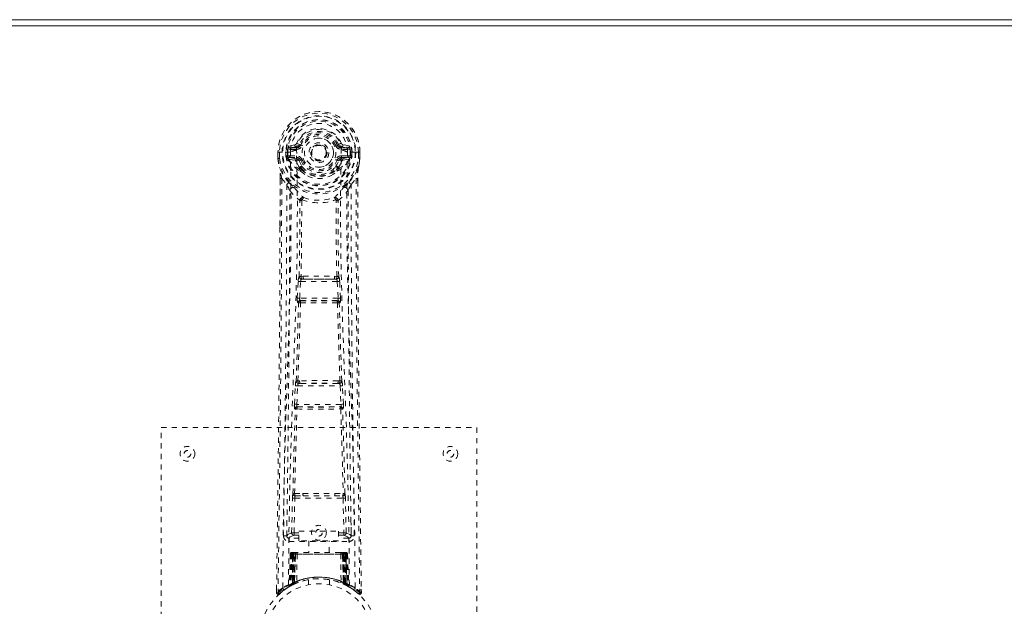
# Model space of a CAD drawing. Header units: inches. Extents: x 15.4 to 110.9, y 43.2 to 66.7.
# Tile 6 of 8: x 73.5 to 92.2, y 55.5 to 66.7. Entities that reach past the tile are written whole.
import ezdxf

# ---------------------------------------------------------------- set-up
doc = ezdxf.new("R2010")
doc.units = ezdxf.units.IN
doc.header["$MEASUREMENT"] = 0
doc.linetypes.add('SLD-Dashed', pattern=[0.075, 0.05, -0.025])
doc.linetypes.add('SLD-Solid', pattern=[0])

msp = doc.modelspace()

# ---------------------------------------------------------------- linework, layer by layer
at = {"color": 7, "linetype": 'SLD-Solid', "lineweight": 15}
for p, q in [((15.436, 66.65), (110.936, 66.65)), ((110.818, 66.532), (15.554, 66.532)), ((15.554, 66.532), (110.818, 66.532))]:
    msp.add_line(p, q, dxfattribs=at)
at = {"color": 7, "linetype": 'SLD-Dashed', "lineweight": 0}
for p, q in [((78.729, 64.275), (78.61, 64.251)), ((78.64, 64.215), (78.757, 64.236)), ((78.64, 64.215), (78.64, 64.185)), ((78.757, 64.215), (78.64, 64.215)), ((78.757, 64.236), (78.757, 64.215)), ((78.757, 64.185), (78.757, 64.215)), ((78.817, 64.279), (78.762, 64.302)), ((78.817, 64.279), (78.839, 64.27)), ((79.532, 64.27), (79.555, 64.279)), ((79.555, 64.279), (79.558, 64.272)), ((79.614, 64.236), (79.731, 64.215)), ((79.614, 64.236), (79.614, 64.215)), ((79.731, 64.215), (79.614, 64.215)), ((79.614, 64.185), (79.614, 64.215)), ((79.761, 64.251), (79.642, 64.275)), ((79.731, 64.185), (79.731, 64.215)), ((78.406, 64.134), (78.406, 64.018)), ((78.41, 64.134), (78.406, 64.134)), ((78.407, 64.135), (78.407, 64.018)), ((78.463, 64.134), (78.41, 64.134)), ((78.436, 64.132), (78.436, 64.018)), ((78.486, 64.133), (78.463, 64.134)), ((78.644, 64.133), (78.486, 64.133)), ((78.557, 64.06), (78.557, 64.131)), ((78.557, 64.06), (78.587, 64.062)), ((78.557, 64.06), (78.557, 64.06)), ((78.592, 64.131), (78.587, 64.131)), ((78.587, 64.131), (78.587, 64.062)), ((78.587, 64.061), (78.592, 64.042)), ((78.592, 64.052), (78.592, 64.131)), ((78.592, 64.042), (78.592, 64.052)), ((78.627, 64.063), (78.627, 64.033)), ((78.627, 64.063), (78.757, 64.063)), ((78.757, 64.008), (78.627, 64.033)), ((78.627, 64.033), (78.757, 64.033)), ((78.757, 64.185), (78.64, 64.185)), ((78.757, 64.063), (78.757, 64.033)), ((78.757, 64.008), (78.757, 64.033)), ((78.762, 64.169), (78.762, 64.171)), ((79.342, 64.124), (79.341, 64.109)), ((79.342, 64.132), (79.342, 64.124)), ((79.609, 64.171), (79.609, 64.169)), ((79.731, 64.185), (79.614, 64.185)), ((79.614, 64.063), (79.614, 64.033)), ((79.614, 64.063), (79.744, 64.063)), ((79.744, 64.033), (79.614, 64.008)), ((79.614, 64.008), (79.614, 64.033)), ((79.614, 64.033), (79.744, 64.033)), ((79.885, 64.133), (79.727, 64.133)), ((79.744, 64.033), (79.744, 64.063)), ((79.779, 64.131), (79.784, 64.131)), ((79.779, 64.052), (79.779, 64.131)), ((79.784, 64.061), (79.779, 64.042)), ((79.779, 64.042), (79.779, 64.052)), ((79.785, 64.062), (79.784, 64.131)), ((79.785, 64.062), (79.814, 64.06)), ((79.814, 64.131), (79.814, 64.06)), ((79.814, 64.131), (79.814, 64.131)), ((79.814, 64.06), (79.814, 64.06)), ((79.908, 64.134), (79.885, 64.133)), ((79.961, 64.134), (79.908, 64.134)), ((79.936, 64.018), (79.936, 64.132)), ((79.965, 64.134), (79.961, 64.134)), ((79.964, 64.018), (79.964, 64.135)), ((79.965, 64.134), (79.965, 64.018)), ((78.406, 64.018), (78.406, 64.013)), ((78.599, 64.016), (78.602, 64.011)), ((78.602, 64.011), (78.603, 64.011)), ((78.602, 64.011), (78.603, 64.011)), ((78.613, 64), (78.603, 64.011)), ((78.613, 64), (78.728, 63.979)), ((78.839, 63.979), (78.812, 63.967)), ((78.817, 63.818), (78.817, 63.836)), ((78.841, 63.842), (78.841, 63.824)), ((79.53, 63.824), (79.531, 63.842)), ((79.559, 63.967), (79.532, 63.979)), ((79.554, 63.818), (79.554, 63.836)), ((79.644, 63.979), (79.758, 64)), ((79.769, 64.011), (79.758, 64)), ((79.758, 64), (79.758, 64)), ((79.758, 64), (79.758, 64)), ((79.769, 64.011), (79.773, 64.016)), ((79.965, 64.013), (79.965, 64.018)), ((78.837, 63.772), (78.825, 63.789)), ((79.546, 63.789), (79.535, 63.772)), ((78.448, 63.633), (78.445, 62.709)), ((78.449, 62.708), (78.45, 63.632)), ((78.478, 63.631), (78.574, 63.516)), ((79.797, 63.516), (79.893, 63.631)), ((79.922, 63.579), (79.922, 63.632)), ((79.923, 63.633), (79.923, 63.579)), ((78.858, 63.214), (78.858, 63.214)), ((79.513, 63.214), (79.513, 63.214)), ((78.775, 61.36), (78.792, 61.678)), ((78.82, 61.358), (78.836, 61.675)), ((78.836, 61.675), (79.535, 61.675)), ((78.886, 61.774), (78.846, 61.773)), ((78.855, 61.72), (78.894, 61.72)), ((79.477, 61.72), (78.894, 61.72)), ((79.477, 61.72), (79.516, 61.72)), ((79.525, 61.773), (79.485, 61.774)), ((79.535, 61.675), (79.551, 61.358)), ((79.596, 61.36), (79.579, 61.678)), ((78.799, 61.266), (78.785, 61.271)), ((79.551, 61.358), (78.82, 61.358)), ((78.843, 61.309), (78.829, 61.313)), ((78.829, 61.313), (79.542, 61.313)), ((79.542, 61.313), (79.528, 61.309)), ((79.572, 61.266), (79.587, 61.271)), ((78.82, 59.789), (78.787, 59.789)), ((78.829, 59.738), (78.797, 59.738)), ((79.542, 59.738), (78.829, 59.738)), ((79.542, 59.738), (79.574, 59.738)), ((79.584, 59.789), (79.552, 59.789)), ((78.72, 59.343), (78.738, 59.695)), ((78.765, 59.34), (78.782, 59.693)), ((78.782, 59.693), (79.589, 59.693)), ((79.589, 59.693), (79.606, 59.34)), ((79.651, 59.343), (79.634, 59.695)), ((78.727, 59.253), (78.735, 59.249)), ((79.606, 59.34), (78.765, 59.34)), ((78.779, 59.292), (78.771, 59.296)), ((78.771, 59.296), (79.6, 59.296)), ((79.6, 59.296), (79.592, 59.292)), ((79.636, 59.249), (79.644, 59.253)), ((76.186, 58.9), (82.186, 58.9)), ((76.186, 50.9), (76.186, 58.9)), ((82.186, 58.9), (82.186, 50.9)), ((78.667, 56.898), (78.682, 57.559)), ((78.712, 56.897), (78.727, 57.558)), ((78.724, 57.643), (78.881, 57.649)), ((78.727, 57.558), (79.644, 57.558)), ((78.735, 57.599), (78.888, 57.601)), ((78.888, 57.601), (79.483, 57.601)), ((79.483, 57.601), (79.636, 57.599)), ((79.49, 57.649), (79.647, 57.643)), ((79.644, 57.558), (79.66, 56.897)), ((79.704, 56.898), (79.689, 57.559)), ((78.577, 57.13), (78.573, 56.843)), ((79.798, 56.843), (79.795, 57.13)), ((78.806, 56.928), (79.556, 56.928)), ((78.806, 56.748), (78.806, 56.928)), ((79.556, 56.928), (79.556, 56.748)), ((78.573, 56.84), (78.574, 56.832)), ((78.618, 56.795), (78.618, 56.734)), ((78.806, 56.795), (78.618, 56.795)), ((78.618, 56.734), (79.753, 56.734)), ((78.712, 56.852), (78.712, 56.897)), ((78.712, 56.897), (78.806, 56.897)), ((78.712, 56.852), (78.806, 56.852)), ((79.556, 56.748), (78.806, 56.748)), ((78.991, 56.748), (78.991, 56.525)), ((79.381, 56.525), (79.381, 56.748)), ((79.556, 56.897), (79.66, 56.897)), ((79.556, 56.852), (79.66, 56.852)), ((79.753, 56.795), (79.556, 56.795)), ((79.66, 56.852), (79.66, 56.897)), ((79.753, 56.734), (79.753, 56.795)), ((79.797, 56.832), (79.798, 56.84)), ((78.64, 56.496), (78.619, 55.891)), ((78.653, 56.496), (78.632, 55.899)), ((78.653, 56.496), (78.64, 56.496)), ((78.674, 56.5), (78.651, 55.906)), ((78.671, 56.496), (78.651, 55.91)), ((78.739, 56.496), (78.671, 56.496)), ((78.679, 56.496), (78.678, 55.939)), ((78.687, 56.525), (78.679, 56.525)), ((78.686, 56.496), (78.679, 56.496)), ((78.693, 56.525), (78.683, 56.525)), ((78.686, 56.496), (79.685, 56.496)), ((78.686, 55.943), (78.686, 56.496)), ((78.692, 55.946), (78.692, 56.496)), ((78.692, 56.496), (78.699, 56.496)), ((78.699, 56.525), (78.693, 56.525)), ((78.699, 56.496), (78.699, 55.949)), ((79.672, 56.496), (78.699, 56.496)), ((78.755, 56.525), (78.701, 56.525)), ((78.711, 56.496), (78.71, 55.955)), ((78.717, 56.525), (78.711, 56.525)), ((78.717, 56.496), (78.711, 56.496)), ((78.717, 56.525), (78.755, 56.525)), ((78.717, 56.496), (79.654, 56.496)), ((78.717, 55.957), (78.717, 56.496)), ((78.719, 55.945), (78.739, 56.496)), ((78.739, 56.496), (78.72, 55.946)), ((78.739, 56.496), (78.739, 56.496)), ((78.77, 56.496), (78.765, 55.975)), ((78.777, 56.525), (78.769, 56.525)), ((79.602, 56.496), (78.77, 56.496)), ((79.594, 56.525), (78.777, 56.525)), ((79.602, 56.525), (79.594, 56.525)), ((79.602, 56.496), (79.606, 55.975)), ((79.67, 56.525), (79.616, 56.525)), ((79.616, 56.525), (79.654, 56.525)), ((79.651, 55.946), (79.632, 56.496)), ((79.632, 56.496), (79.633, 56.496)), ((79.633, 56.496), (79.652, 55.945)), ((79.7, 56.496), (79.633, 56.496)), ((79.66, 56.525), (79.654, 56.525)), ((79.661, 56.496), (79.654, 56.496)), ((79.654, 56.496), (79.654, 55.957)), ((79.661, 55.955), (79.661, 56.496)), ((79.678, 56.525), (79.672, 56.525)), ((79.672, 55.949), (79.672, 56.496)), ((79.672, 56.496), (79.679, 56.496)), ((79.688, 56.525), (79.678, 56.525)), ((79.679, 56.496), (79.679, 55.946)), ((79.692, 56.525), (79.685, 56.525)), ((79.692, 56.496), (79.685, 56.496)), ((79.685, 56.496), (79.685, 55.943)), ((79.693, 55.939), (79.692, 56.496)), ((79.72, 55.906), (79.697, 56.5)), ((79.7, 56.496), (79.72, 55.91)), ((79.718, 56.496), (79.739, 55.899)), ((79.731, 56.496), (79.718, 56.496)), ((79.731, 56.496), (79.753, 55.891)), ((78.986, 56.008), (78.986, 55.911)), ((79.386, 55.911), (79.386, 56.008)), ((78.38, 55.826), (78.379, 55.759)), ((78.38, 55.826), (78.379, 55.759)), ((78.381, 55.822), (78.381, 55.759)), ((78.604, 55.866), (78.617, 55.874)), ((78.619, 55.891), (78.632, 55.899)), ((78.636, 55.885), (78.702, 55.919)), ((78.651, 55.91), (78.719, 55.945)), ((78.678, 55.939), (78.686, 55.943)), ((78.691, 55.914), (78.678, 55.939)), ((78.691, 55.914), (78.682, 55.909)), ((78.698, 55.917), (78.691, 55.914)), ((78.699, 55.949), (78.692, 55.946)), ((78.704, 55.92), (78.692, 55.946)), ((78.696, 55.916), (78.704, 55.92)), ((78.711, 55.923), (78.699, 55.949)), ((78.702, 55.919), (78.703, 55.919)), ((78.703, 55.919), (78.711, 55.923)), ((78.71, 55.955), (78.717, 55.957)), ((78.722, 55.928), (78.71, 55.955)), ((78.729, 55.931), (78.717, 55.957)), ((78.72, 55.946), (78.719, 55.945)), ((78.729, 55.931), (78.722, 55.928)), ((79.654, 55.957), (79.643, 55.931)), ((79.649, 55.928), (79.643, 55.931)), ((79.661, 55.955), (79.649, 55.928)), ((79.652, 55.945), (79.651, 55.946)), ((79.652, 55.945), (79.72, 55.91)), ((79.654, 55.957), (79.661, 55.955)), ((79.672, 55.949), (79.66, 55.923)), ((79.679, 55.946), (79.667, 55.92)), ((79.668, 55.919), (79.669, 55.919)), ((79.669, 55.919), (79.684, 55.911)), ((79.679, 55.946), (79.672, 55.949)), ((79.685, 55.943), (79.673, 55.917)), ((79.68, 55.914), (79.673, 55.917)), ((79.693, 55.939), (79.68, 55.914)), ((79.707, 55.9), (79.68, 55.914)), ((79.685, 55.943), (79.693, 55.939)), ((79.688, 55.909), (79.736, 55.885)), ((79.739, 55.899), (79.753, 55.891)), ((79.748, 55.879), (79.761, 55.871)), ((79.754, 55.874), (79.767, 55.866)), ((79.992, 55.759), (79.991, 55.826)), ((78.379, 55.759), (78.409, 55.759)), ((78.428, 55.738), (78.47, 55.772)), ((79.901, 55.772), (79.943, 55.738)), ((79.962, 55.759), (79.942, 55.736))]:
    msp.add_line(p, q, dxfattribs=at)
at = {"color": 7, "linetype": 'SLD-Dashed', "lineweight": 0, "flags": 128}
for points in [[(78.762, 64.171), (78.768, 64.247), (78.791, 64.322), (78.83, 64.391), (78.884, 64.451), (78.949, 64.499), (79.023, 64.535), (79.103, 64.557), (79.186, 64.565), (79.268, 64.557), (79.348, 64.535), (79.422, 64.499), (79.487, 64.451), (79.541, 64.391), (79.58, 64.322), (79.603, 64.247), (79.609, 64.171)], [(78.757, 64.236), (78.794, 64.25), (78.807, 64.263)], [(78.807, 64.263), (78.813, 64.271), (78.817, 64.279)], [(78.867, 64.258), (78.861, 64.26), (78.856, 64.263), (78.852, 64.265), (78.847, 64.266), (78.844, 64.268), (78.841, 64.269), (78.84, 64.27), (78.839, 64.27)], [(79.505, 64.258), (79.51, 64.26), (79.515, 64.263), (79.52, 64.265), (79.524, 64.266), (79.527, 64.268), (79.53, 64.269), (79.532, 64.27), (79.532, 64.27)], [(78.406, 64.134), (78.406, 64.134), (78.407, 64.134), (78.409, 64.133), (78.413, 64.133), (78.418, 64.133), (78.423, 64.132), (78.429, 64.132), (78.436, 64.132)], [(78.498, 55.853), (78.505, 56.9), (78.525, 57.945), (78.554, 58.987), (78.589, 60.025), (78.623, 61.059), (78.649, 62.088), (78.657, 63.113), (78.645, 64.133)], [(78.587, 64.061), (78.587, 64.062), (78.587, 64.062)], [(78.592, 64.052), (78.609, 64.061), (78.627, 64.063)], [(78.64, 64.185), (78.617, 64.19), (78.597, 64.203)], [(78.607, 55.908), (78.616, 56.953), (78.637, 57.996), (78.669, 59.035), (78.706, 60.071), (78.742, 61.102), (78.769, 62.129), (78.777, 63.151), (78.762, 64.168)], [(79.764, 55.908), (79.756, 56.953), (79.734, 57.996), (79.703, 59.036), (79.665, 60.071), (79.629, 61.103), (79.603, 62.129), (79.595, 63.151), (79.609, 64.168)], [(79.873, 55.853), (79.866, 56.9), (79.847, 57.945), (79.817, 58.987), (79.782, 60.025), (79.748, 61.059), (79.723, 62.088), (79.714, 63.113), (79.727, 64.133)], [(79.774, 64.203), (79.754, 64.19), (79.731, 64.185)], [(79.744, 64.063), (79.763, 64.061), (79.779, 64.052)], [(79.784, 64.131), (79.788, 64.131), (79.795, 64.131), (79.804, 64.131), (79.814, 64.131)], [(79.785, 64.062), (79.784, 64.061), (79.784, 64.061)], [(79.936, 64.132), (79.942, 64.132), (79.948, 64.132), (79.954, 64.133), (79.958, 64.133), (79.962, 64.133), (79.964, 64.133), (79.966, 64.134), (79.965, 64.134)], [(78.406, 64.018), (78.419, 63.921), (78.435, 63.844)], [(78.406, 64.013), (78.407, 64.014), (78.409, 64.014), (78.412, 64.014), (78.416, 64.015), (78.42, 64.015), (78.425, 64.016), (78.43, 64.017), (78.436, 64.018)], [(78.436, 64.018), (78.429, 64.018), (78.423, 64.018), (78.418, 64.018), (78.413, 64.018), (78.409, 64.018), (78.407, 64.018), (78.406, 64.018), (78.406, 64.018)], [(78.406, 64.013), (78.418, 63.923), (78.437, 63.833)], [(78.435, 63.844), (78.435, 63.838), (78.437, 63.833)], [(78.755, 63.957), (78.741, 63.974), (78.728, 63.979)], [(78.817, 63.836), (78.785, 63.889), (78.755, 63.957)], [(78.812, 63.967), (78.839, 63.904), (78.869, 63.855)], [(78.867, 63.99), (78.861, 63.988), (78.856, 63.986), (78.852, 63.984), (78.847, 63.982), (78.844, 63.981), (78.841, 63.98), (78.84, 63.979), (78.839, 63.979)], [(79.502, 63.855), (79.532, 63.904), (79.559, 63.967)], [(79.505, 63.99), (79.51, 63.988), (79.515, 63.986), (79.52, 63.984), (79.524, 63.982), (79.527, 63.981), (79.53, 63.98), (79.532, 63.979), (79.532, 63.979)], [(79.554, 63.836), (79.587, 63.889), (79.616, 63.957)], [(79.616, 63.957), (79.63, 63.974), (79.644, 63.979)], [(79.935, 63.833), (79.952, 63.913), (79.965, 64.013)], [(79.935, 63.833), (79.936, 63.838), (79.936, 63.844)], [(79.965, 64.018), (79.952, 63.921), (79.936, 63.844)], [(79.965, 64.018), (79.966, 64.018), (79.964, 64.018), (79.962, 64.018), (79.958, 64.018), (79.954, 64.018), (79.948, 64.018), (79.942, 64.018), (79.936, 64.018)], [(79.965, 64.013), (79.964, 64.014), (79.962, 64.014), (79.959, 64.014), (79.956, 64.015), (79.951, 64.015), (79.946, 64.016), (79.941, 64.017), (79.936, 64.018)], [(78.616, 63.555), (78.516, 63.679), (78.437, 63.833)], [(78.837, 63.772), (78.911, 63.714), (78.968, 63.685)], [(79.403, 63.685), (79.46, 63.714), (79.535, 63.772)], [(79.755, 63.555), (79.856, 63.679), (79.935, 63.833)], [(78.478, 63.631), (78.476, 62.166), (78.467, 60.694), (78.453, 59.246), (78.45, 59.025), (78.448, 58.796), (78.445, 58.592), (78.443, 58.394), (78.44, 58.178), (78.438, 58.028), (78.436, 57.871), (78.434, 57.715), (78.433, 57.597), (78.431, 57.458), (78.429, 57.295), (78.424, 56.963), (78.422, 56.759), (78.419, 56.504), (78.415, 56.243), (78.412, 55.994), (78.409, 55.759)], [(78.448, 63.633), (78.448, 63.633), (78.449, 63.632), (78.451, 63.632), (78.455, 63.632), (78.46, 63.632), (78.466, 63.631), (78.472, 63.631), (78.478, 63.631)], [(78.574, 63.516), (78.574, 62.996), (78.572, 62.463), (78.569, 61.917), (78.566, 61.403), (78.562, 60.873), (78.556, 60.321), (78.551, 59.832), (78.548, 59.574), (78.545, 59.301), (78.541, 59.013), (78.537, 58.709), (78.534, 58.433), (78.531, 58.193), (78.528, 58.001), (78.525, 57.787), (78.522, 57.546), (78.519, 57.32), (78.517, 57.128), (78.515, 56.968), (78.513, 56.841)], [(78.712, 63.467), (78.721, 63.458), (78.726, 63.452)], [(79.645, 63.452), (79.65, 63.458), (79.66, 63.467)], [(79.858, 56.841), (79.857, 56.976), (79.854, 57.149), (79.852, 57.357), (79.848, 57.603), (79.845, 57.852), (79.842, 58.071), (79.84, 58.225), (79.838, 58.362), (79.837, 58.484), (79.835, 58.639), (79.833, 58.802), (79.831, 58.959), (79.821, 59.772), (79.812, 60.59), (79.804, 61.563), (79.799, 62.552), (79.797, 63.516)], [(79.893, 63.631), (79.899, 63.631), (79.905, 63.631), (79.911, 63.632), (79.916, 63.632), (79.92, 63.632), (79.922, 63.632), (79.923, 63.633), (79.923, 63.633)], [(79.893, 63.631), (79.895, 62.167), (79.904, 60.694), (79.918, 59.246), (79.921, 58.999), (79.924, 58.741), (79.927, 58.526), (79.93, 58.297), (79.933, 58.047), (79.936, 57.775), (79.939, 57.558), (79.943, 57.295), (79.947, 56.971), (79.949, 56.761), (79.953, 56.502), (79.956, 56.24), (79.959, 55.992), (79.962, 55.759)], [(79.923, 63.579), (79.931, 61.01), (79.959, 58.385), (79.992, 55.759)], [(78.633, 63.403), (78.72, 63.302), (78.82, 63.214)], [(79.551, 63.214), (79.652, 63.302), (79.738, 63.403)], [(78.811, 61.767), (78.821, 62.488), (78.822, 63.206)], [(78.868, 63.225), (78.863, 63.234), (78.856, 63.24), (78.848, 63.243), (78.84, 63.243), (78.833, 63.24), (78.827, 63.233), (78.822, 63.225), (78.82, 63.214)], [(78.858, 63.214), (78.857, 62.495), (78.846, 61.773)], [(79.551, 63.214), (79.549, 63.225), (79.545, 63.233), (79.538, 63.24), (79.531, 63.243), (79.523, 63.243), (79.515, 63.24), (79.508, 63.234), (79.503, 63.225)], [(79.525, 61.773), (79.514, 62.495), (79.513, 63.214)], [(79.561, 61.767), (79.55, 62.488), (79.549, 63.206)], [(78.445, 62.709), (78.44, 61.01), (78.413, 58.385), (78.38, 55.826)], [(78.886, 61.774), (79.186, 61.775), (79.485, 61.774)], [(78.792, 61.678), (78.797, 61.677), (78.807, 61.677), (78.821, 61.676), (78.836, 61.675)], [(78.855, 61.72), (78.854, 61.72), (78.852, 61.718), (78.849, 61.715), (78.843, 61.706), (78.839, 61.692), (78.836, 61.675)], [(78.894, 61.72), (79.186, 61.722), (79.477, 61.72)], [(79.535, 61.675), (79.55, 61.676), (79.564, 61.677), (79.574, 61.677), (79.579, 61.678)], [(78.753, 59.785), (78.777, 60.527), (78.799, 61.266)], [(78.775, 61.36), (78.78, 61.36), (78.791, 61.36), (78.805, 61.359), (78.82, 61.358)], [(78.787, 59.789), (78.812, 60.532), (78.835, 61.272)], [(78.829, 61.313), (78.824, 61.317), (78.821, 61.327), (78.82, 61.334), (78.819, 61.341), (78.819, 61.349), (78.82, 61.358)], [(79.537, 61.272), (79.559, 60.531), (79.584, 59.789)], [(79.551, 61.358), (79.552, 61.349), (79.552, 61.341), (79.552, 61.334), (79.551, 61.327), (79.547, 61.317), (79.542, 61.313)], [(79.551, 61.358), (79.566, 61.359), (79.58, 61.36), (79.591, 61.36), (79.596, 61.36)], [(79.619, 59.785), (79.594, 60.527), (79.572, 61.266)], [(78.738, 59.695), (78.74, 59.727), (78.74, 59.73)], [(79.634, 59.695), (79.631, 59.727), (79.631, 59.73)], [(78.738, 59.695), (78.742, 59.695), (78.752, 59.695), (78.767, 59.694), (78.782, 59.693)], [(79.589, 59.693), (79.604, 59.694), (79.619, 59.695), (79.629, 59.695), (79.634, 59.695)], [(78.72, 59.343), (78.725, 59.342), (78.735, 59.342), (78.75, 59.341), (78.765, 59.34)], [(79.606, 59.34), (79.621, 59.341), (79.636, 59.342), (79.646, 59.342), (79.651, 59.343)], [(78.691, 57.641), (78.711, 58.446), (78.735, 59.249)], [(78.724, 57.643), (78.744, 58.449), (78.769, 59.253)], [(79.602, 59.253), (79.627, 58.449), (79.647, 57.643)], [(79.68, 57.641), (79.661, 58.446), (79.636, 59.249)], [(78.682, 57.559), (78.687, 57.559), (78.697, 57.559), (78.712, 57.558), (78.727, 57.558)], [(78.881, 57.649), (79.186, 57.649), (79.49, 57.649)], [(78.888, 57.601), (79.186, 57.601), (79.483, 57.601)], [(79.644, 57.558), (79.659, 57.558), (79.674, 57.559), (79.684, 57.559), (79.689, 57.559)], [(78.667, 56.898), (78.597, 56.869), (78.573, 56.84)], [(78.618, 56.795), (78.642, 56.823), (78.712, 56.852)], [(78.667, 56.898), (78.672, 56.898), (78.682, 56.897), (78.696, 56.897), (78.712, 56.897)], [(79.66, 56.897), (79.676, 56.897), (79.69, 56.897), (79.7, 56.898), (79.704, 56.898)], [(79.66, 56.852), (79.729, 56.823), (79.753, 56.795)], [(79.798, 56.84), (79.774, 56.869), (79.704, 56.898)], [(78.64, 56.496), (78.643, 56.496), (78.651, 56.496), (78.664, 56.496), (78.679, 56.496)], [(78.692, 56.496), (78.678, 56.496), (78.665, 56.496), (78.657, 56.496), (78.653, 56.496)], [(78.671, 56.496), (78.672, 56.496), (78.674, 56.496), (78.677, 56.496), (78.682, 56.496), (78.688, 56.496), (78.695, 56.496), (78.703, 56.496), (78.711, 56.496)], [(78.77, 56.496), (78.758, 56.496), (78.749, 56.496), (78.743, 56.496), (78.739, 56.496)], [(79.632, 56.496), (79.629, 56.496), (79.622, 56.496), (79.613, 56.496), (79.602, 56.496)], [(79.661, 56.496), (79.669, 56.496), (79.676, 56.496), (79.683, 56.496), (79.689, 56.496), (79.694, 56.496), (79.698, 56.496), (79.7, 56.496), (79.7, 56.496)], [(79.67, 56.525), (79.67, 56.525), (79.669, 56.525)], [(79.718, 56.496), (79.715, 56.496), (79.706, 56.496), (79.694, 56.496), (79.679, 56.496)], [(79.692, 56.496), (79.708, 56.496), (79.72, 56.496), (79.729, 56.496), (79.731, 56.496)], [(79.7, 56.496), (79.699, 56.503), (79.698, 56.505)], [(78.686, 55.943), (78.691, 55.933), (78.695, 55.925), (78.698, 55.919), (78.698, 55.917)], [(79.722, 55.902), (79.721, 55.908), (79.721, 55.91)], [(79.759, 55.874), (79.752, 55.885), (79.748, 55.898)], [(78.382, 55.759), (78.384, 55.751), (78.387, 55.744), (78.392, 55.737), (78.399, 55.732), (78.406, 55.73), (78.413, 55.729), (78.421, 55.731), (78.427, 55.735)], [(78.429, 55.736), (78.462, 55.765), (78.47, 55.771)], [(79.944, 55.739), (79.951, 55.735), (79.959, 55.733), (79.967, 55.732), (79.975, 55.734), (79.982, 55.737), (79.987, 55.742), (79.991, 55.749), (79.992, 55.757)], [(79.992, 55.759), (79.992, 55.759), (79.99, 55.759), (79.983, 55.759), (79.974, 55.759), (79.968, 55.759), (79.962, 55.759)]]:
    msp.add_lwpolyline(points, dxfattribs=at)
at = {"color": 7, "linetype": 'SLD-Dashed', "lineweight": 0}
for centre, radius in [((79.186, 64.124), 0.7), ((79.186, 64.124), 0.69), ((79.186, 64.124), 0.623), ((79.186, 64.124), 0.32), ((79.186, 64.124), 0.275), ((79.186, 64.124), 0.188), ((79.186, 64.124), 0.156), ((79.186, 64.124), 0.142), ((79.186, 64.124), 0.139), ((79.186, 64.124), 0.138), ((76.686, 58.4), 0.141), ((76.686, 58.4), 0.0625), ((81.686, 58.4), 0.14), ((81.686, 58.4), 0.0625), ((79.186, 56.9), 0.141), ((79.186, 56.9), 0.0625), ((79.186, 54.9), 1.125), ((79.186, 54.9), 1.03)]:
    msp.add_circle(centre, radius, dxfattribs=at)
for centre, radius, start, end in [((79.186, 64.124), 0.78, 0.7166, 179.2834), ((79.186, 64.124), 0.78, 0, 179.3038), ((79.186, 64.124), 0.75, 0.5686, 179.4314), ((79.186, 64.124), 0.629, 0.6527, 179.3473), ((79.186, 64.124), 0.599, 0.6527, 179.3473), ((79.186, 64.139), 0.541, 359.3501, 180.6499), ((79.186, 64.124), 0.459, 22.774, 157.226), ((79.186, 64.124), 0.4, 22.774, 157.226), ((79.186, 64.124), 0.376, 22.774, 157.226), ((79.186, 64.124), 0.346, 22.7741, 157.2259), ((79.186, 64.124), 0.275, 90.0001, 269.9999), ((79.186, 64.124), 0.275, 270.0001, 89.9999), ((78.802, 64.175), 0.206, 158.3424, 172.3386), ((78.639, 64.245), 0.0299, 167.8939, 271.9502), ((78.758, 64.266), 0.0301, 162.3494, 268.5768), ((78.72, 64.319), 0.0453, 281.2438, 337.5812), ((78.757, 64.304), 0.089, 270, 337.226), ((78.757, 64.304), 0.119, 269.9999, 337.227), ((79.614, 64.304), 0.119, 202.7732, 270.0004), ((79.614, 64.304), 0.089, 202.774, 270), ((80.154, 62.929), 1.477, 111.6226, 113.9239), ((79.62, 64.307), 0.0715, 209.6262, 265.2111), ((79.651, 64.32), 0.0454, 202.4854, 258.6876), ((79.614, 64.266), 0.0301, 271.423, 17.653), ((79.732, 64.245), 0.0299, 268.0499, 12.106), ((79.57, 64.175), 0.206, 7.6598, 21.6566), ((78.584, 65.181), 1.05, 268.54, 270.1579), ((79.186, 64.124), 0.632, 185.8273, 354.1727), ((79.186, 64.124), 0.602, 186.0327, 353.9673), ((79.186, 64.124), 0.593, 172.3909, 179.3289), ((78.678, 64.049), 0.0863, 184.5615, 202.697), ((78.626, 64.003), 0.0306, 89.0706, 154.5771), ((78.764, 63.947), 0.221, 90.3101, 122.5191), ((78.757, 63.944), 0.119, 22.7741, 89.9998), ((78.757, 63.944), 0.089, 22.774, 90), ((79.614, 63.944), 0.119, 89.9999, 157.2257), ((79.614, 63.944), 0.089, 90, 157.226), ((79.603, 63.936), 0.233, 58.0369, 88.5936), ((79.745, 64.003), 0.0306, 25.4289, 90.9255), ((79.664, 64.056), 0.116, 339.6376, 353.1087), ((79.186, 64.124), 0.593, 0.6711, 7.6091), ((78.436, 64.018), 0.03, 180.0028, 185.051), ((79.186, 64.124), 0.787, 188.0937, 351.9063), ((77.262, 63.663), 1.187, 358.5727, 8.7891), ((79.186, 64.124), 0.758, 188.0937, 351.9063), ((79.055, 64.221), 0.499, 204.8898, 243.9918), ((78.994, 64.222), 0.441, 210.2263, 246.427), ((78.757, 63.979), 0.0299, 91.0999, 178.7741), ((78.785, 63.951), 0.031, 31.5718, 169.9009), ((78.751, 63.944), 0.0649, 21.3169, 85.0801), ((78.847, 63.833), 0.0305, 44.5476, 174.2874), ((78.839, 63.796), 0.0459, 88.3076, 118.8642), ((79.186, 64.124), 0.376, 202.774, 337.226), ((78.868, 63.82), 0.0347, 87.2676, 140.6053), ((79.186, 64.136), 0.453, 220.4508, 319.5492), ((79.186, 64.124), 0.346, 202.7737, 337.2263), ((79.186, 64.117), 0.411, 219.7061, 320.2939), ((79.186, 64.124), 0.157, 245.2931, 290.0155), ((79.524, 63.833), 0.0305, 5.7205, 135.4461), ((79.504, 63.82), 0.0347, 39.3938, 92.7333), ((79.532, 63.796), 0.0459, 61.138, 91.6928), ((79.321, 64.215), 0.492, 295.7076, 335.4804), ((79.377, 64.222), 0.441, 293.5933, 329.7436), ((79.62, 63.944), 0.0649, 94.9221, 158.682), ((79.586, 63.951), 0.031, 10.1777, 148.3487), ((79.614, 63.979), 0.0299, 1.1716, 88.9521), ((81.11, 63.663), 1.187, 171.2124, 181.427), ((74.963, 63.015), 3.569, 9.9436, 13.252), ((78.84, 63.778), 0.046, 88.2957, 118.8062), ((78.862, 63.814), 0.0449, 175.0918, 213.9402), ((78.876, 63.769), 0.0396, 127.1317, 174.8145), ((78.874, 63.825), 0.033, 181.8905, 228.3783), ((79.186, 64.164), 0.494, 227.4885, 312.5115), ((79.186, 64.104), 0.473, 242.6139, 297.3861), ((79.497, 63.825), 0.033, 311.6125, 358.1187), ((79.495, 63.769), 0.0396, 5.1654, 52.8883), ((79.532, 63.778), 0.046, 61.1993, 91.7015), ((79.509, 63.814), 0.0448, 326.224, 4.9372), ((83.409, 63.015), 3.57, 166.7479, 170.0557), ((78.907, 63.198), 0.461, 129.1742, 136.3353), ((73.839, 60.963), 5.38, 26.9709, 28.3302), ((80.167, 65.133), 2.212, 225.5078, 228.8675), ((78.694, 63.4), 0.0608, 58.002, 177.4272), ((79.677, 63.4), 0.0608, 2.5713, 122.0025), ((78.205, 65.133), 2.212, 311.1316, 314.4924), ((84.517, 60.971), 5.362, 151.668, 153.0318), ((79.464, 63.198), 0.461, 43.6634, 50.8235), ((-420.907, 64.721), 499.542, 359.09607, 359.8488), ((79.458, 63.964), 0.893, 214.9894, 231.1473), ((78.913, 63.964), 0.893, 308.8518, 325.0115), ((579.262, 64.721), 499.525, 180.15119, 180.90395), ((78.881, 63.21), 0.0608, 73.776, 175.9532), ((78.809, 63.207), 0.0133, 356.8195, 33.9395), ((78.855, 63.143), 0.0709, 87.2862, 117.2787), ((78.871, 63.212), 0.0128, 102.3341, 173.3646), ((78.94, 63.208), 0.0738, 124.9771, 166.7611), ((79.186, 64.137), 0.966, 250.819, 289.1817), ((79.186, 64.062), 0.844, 250.0602, 289.9398), ((79.491, 63.21), 0.0608, 4.0453, 106.2238), ((79.431, 63.208), 0.0738, 13.2447, 55.0171), ((79.5, 63.212), 0.0128, 6.6281, 77.6671), ((79.516, 63.143), 0.0708, 62.7169, 92.7182), ((79.562, 63.207), 0.0134, 146.0978, 183.2826), ((78.973, 61.687), 0.181, 153.5366, 182.7746), ((78.841, 61.7), 0.0735, 85.5169, 114.1447), ((78.856, 61.766), 0.0457, 178.2705, 268.1486), ((78.949, 61.762), 0.104, 173.8561, 204.0365), ((78.986, 61.76), 0.1, 172.2269, 203.4791), ((79.385, 61.76), 0.1, 336.5205, 7.7734), ((79.422, 61.762), 0.104, 335.9736, 6.1337), ((79.515, 61.766), 0.0457, 271.853, 1.731), ((79.478, 61.678), 0.0575, 357.829, 47.5815), ((79.531, 61.701), 0.073, 65.747, 94.5952), ((79.399, 61.687), 0.181, 357.2215, 26.4654), ((78.936, 61.331), 0.163, 169.779, 201.8736), ((78.83, 61.268), 0.0451, 90.8613, 176.772), ((78.844, 61.263), 0.0451, 90.8969, 176.6068), ((78.828, 61.197), 0.0749, 85.0995, 112.9436), ((78.892, 61.278), 0.0574, 147.5055, 185.9262), ((79.186, 98.637), 37.367, 269.4615, 270.5382), ((79.186, 93.904), 32.597, 269.3981, 270.6019), ((79.527, 61.263), 0.0451, 3.3957, 89.1006), ((79.479, 61.278), 0.0579, 354.2292, 32.3391), ((79.543, 61.197), 0.0751, 67.0788, 94.8862), ((79.542, 61.268), 0.0451, 3.2274, 89.1378), ((79.435, 61.331), 0.163, 338.1238, 10.2237), ((78.876, 59.728), 0.136, 155.3355, 179.2488), ((78.78, 59.705), 0.0843, 84.8713, 108.7985), ((78.797, 59.783), 0.0448, 177.9395, 222.9042), ((78.797, 59.78), 0.0424, 220.4483, 270.4151), ((78.85, 59.695), 0.068, 141.1095, 181.6284), ((78.874, 59.779), 0.0869, 173.4611, 208.341), ((78.9, 59.777), 0.0814, 171.2403, 208.6961), ((79.186, 26.998), 32.793, 89.3607, 90.6393), ((79.186, 26.384), 33.356, 89.387, 90.613), ((79.471, 59.777), 0.0814, 331.3054, 8.7584), ((79.498, 59.779), 0.0867, 331.6279, 6.5731), ((79.573, 59.783), 0.0456, 271.2556, 1.8244), ((79.521, 59.695), 0.068, 358.3639, 38.9027), ((79.592, 59.706), 0.0837, 71.1167, 95.2147), ((79.495, 59.728), 0.136, 0.7188, 24.7064), ((78.927, 59.312), 0.209, 171.5808, 196.4976), ((79.444, 59.312), 0.209, 343.5058, 8.4144), ((78.772, 59.25), 0.0451, 90.5941, 177.0787), ((78.78, 59.247), 0.0451, 90.6189, 177.0133), ((78.762, 59.163), 0.0908, 85.1437, 107.0296), ((78.819, 59.325), 0.0564, 164.2682, 211.7588), ((78.823, 59.26), 0.0546, 143.516, 186.9886), ((79.186, 95.904), 36.654, 269.349, 270.6509), ((79.186, 92.106), 32.817, 269.2909, 270.7091), ((79.591, 59.247), 0.0451, 2.9919, 89.3774), ((79.547, 59.26), 0.055, 353.1632, 36.3322), ((79.552, 59.325), 0.0564, 328.2472, 15.7316), ((79.599, 59.25), 0.0451, 2.918, 89.4062), ((79.61, 59.162), 0.091, 73.0005, 94.8416), ((79.084, 57.558), 0.401, 168.1489, 179.9217), ((78.717, 57.504), 0.139, 86.8575, 100.6191), ((78.737, 57.644), 0.0456, 184.1751, 268.2458), ((78.835, 57.646), 0.111, 181.7836, 205.6626), ((78.832, 57.558), 0.105, 157.5272, 180.3694), ((78.969, 57.638), 0.0888, 172.361, 204.3943), ((79.402, 57.638), 0.0889, 335.6063, 7.633), ((79.538, 57.646), 0.109, 334.2027, 358.351), ((79.635, 57.644), 0.0456, 271.7529, 355.8255), ((79.539, 57.558), 0.105, 359.6303, 22.4763), ((79.655, 57.502), 0.141, 79.4676, 93.0581), ((79.288, 57.558), 0.401, 0.0761, 11.8386), ((78.549, 58.436), 1.595, 268.7143, 270.8689), ((78.618, 56.839), 0.105, 179.2624, 269.9955), ((78.616, 56.837), 0.0423, 186.5695, 271.9618), ((78.712, 56.897), 0.0451, 179.0361, 269.5693), ((79.659, 56.897), 0.0451, 270.43, 0.9022), ((79.753, 56.839), 0.105, 270.0036, 0.7379), ((79.755, 56.837), 0.0423, 268.039, 353.4281), ((79.823, 58.439), 1.598, 269.1331, 271.2838), ((78.67, 56.495), 0.03, 90.004, 178.0044), ((78.701, 56.453), 0.0742, 106.7391, 144.0523), ((78.683, 56.495), 0.03, 90.029, 178.031), ((78.697, 56.36), 0.164, 91.7071, 100.6232), ((78.706, 56.49), 0.0356, 82.0693, 170.2915), ((78.701, 56.495), 0.03, 90.0614, 178.0681), ((79.098, 56.503), 0.412, 176.9614, 180.9909), ((79.275, 56.503), 0.583, 177.9573, 180.6138), ((79.124, 56.503), 0.426, 177.0593, 180.958), ((79.155, 56.503), 0.444, 177.1775, 180.9141), ((79.162, 56.503), 0.445, 177.1812, 180.9103), ((78.769, 56.495), 0.0299, 90.1875, 178.2032), ((78.768, 56.495), 0.0299, 90.1862, 178.2045), ((78.806, 56.503), 0.0369, 141.8552, 189.6665), ((79.567, 56.503), 0.0354, 349.2853, 39.1931), ((79.602, 56.495), 0.0299, 1.7955, 89.8161), ((79.603, 56.495), 0.0299, 1.7999, 89.8116), ((79.211, 56.503), 0.443, 359.0764, 2.8181), ((79.215, 56.503), 0.446, 359.0943, 2.8187), ((79.67, 56.495), 0.03, 1.9319, 89.9363), ((79.248, 56.503), 0.425, 359.0403, 2.947), ((79.674, 56.358), 0.166, 79.5978, 88.3417), ((79.099, 56.503), 0.58, 359.3772, 2.0467), ((79.272, 56.503), 0.413, 359.0175, 3.0348), ((79.688, 56.495), 0.03, 1.9654, 89.9746), ((79.671, 56.453), 0.0742, 35.9508, 73.2578), ((79.701, 56.495), 0.03, 1.9934, 89.996), ((79.186, 54.9), 1.158, 47.8706, 132.1289), ((79.186, 54.869), 1.19, 60.8884, 119.1116), ((79.186, 54.9), 1.128, 60.489, 119.511), ((79.186, 54.901), 1.155, 64.3786, 115.6214), ((79.186, 54.902), 1.155, 65.0795, 114.9205), ((79.186, 54.901), 1.155, 66.0603, 113.9397), ((79.141, 55.349), 0.73, 121.0027, 125.2148), ((79.186, 54.937), 1.12, 67.9468, 112.0532), ((78.736, 55.957), 0.0345, 344.8469, 31.0221), ((79.636, 55.957), 0.0346, 148.9872, 195.1387), ((79.231, 55.35), 0.728, 54.7806, 59.0005), ((79.185, 54.859), 1.208, 124.6683, 131.8411), ((79.181, 54.906), 1.12, 124.6289, 132.0869), ((79.173, 54.661), 1.37, 114.4308, 119.5495), ((78.528, 55.853), 0.03, 180.1695, 304.0682), ((79.186, 54.9), 1.128, 119.5118, 124.6473), ((78.589, 55.892), 0.03, 301.051, 358.0111), ((78.648, 55.921), 0.0429, 196.973, 245.8377), ((78.602, 55.9), 0.0299, 300.2779, 358.0906), ((79.172, 54.924), 1.1, 118.6343, 120.2645), ((79.167, 55.276), 0.824, 126.3724, 131.7311), ((79.161, 55.287), 0.809, 125.49, 130.8695), ((78.635, 56.042), 0.138, 269.4163, 293.4596), ((79.183, 54.905), 1.122, 114.252, 119.2082), ((78.621, 55.911), 0.0299, 299.2297, 358.1954), ((78.623, 55.909), 0.0273, 297.6545, 2.3006), ((79.165, 55.289), 0.806, 124.3185, 129.6144), ((78.69, 55.946), 0.0297, 295.4822, 358.519), ((78.691, 55.946), 0.0297, 295.4327, 358.5202), ((79.185, 54.899), 1.129, 60.8087, 65.7312), ((79.681, 55.946), 0.0297, 181.4852, 244.5691), ((79.682, 55.946), 0.0297, 181.4744, 244.5207), ((79.206, 55.288), 0.807, 50.3876, 55.6805), ((79.186, 54.902), 1.126, 59.7354, 64.7301), ((79.207, 55.283), 0.814, 49.149, 54.4937), ((79.175, 54.879), 1.154, 59.9614, 64.0336), ((79.204, 55.277), 0.823, 48.2685, 53.6302), ((79.75, 55.911), 0.0299, 181.8046, 240.7703), ((79.75, 55.911), 0.03, 196.8852, 241.2768), ((79.769, 55.9), 0.0299, 181.9023, 239.7251), ((79.723, 55.921), 0.0429, 294.1648, 343.0302), ((79.185, 54.899), 1.129, 55.354, 60.4866), ((79.802, 55.928), 0.0714, 211.6414, 238.9222), ((79.205, 54.933), 1.09, 58.9419, 59.8546), ((79.783, 55.892), 0.03, 181.9777, 238.9561), ((79.198, 54.661), 1.37, 60.4508, 65.5696), ((79.843, 55.853), 0.03, 235.937, 359.8253), ((79.188, 54.903), 1.124, 47.9088, 55.3619), ((79.183, 54.855), 1.213, 48.175, 55.3207), ((78.409, 55.759), 0.03, 179.2793, 312.137), ((78.479, 55.802), 0.0825, 211.7767, 232.6783), ((79.962, 55.759), 0.03, 227.8633, 0.7204)]:
    msp.add_arc(centre, radius, start, end, dxfattribs=at)

doc.saveas('drawing.dxf')
